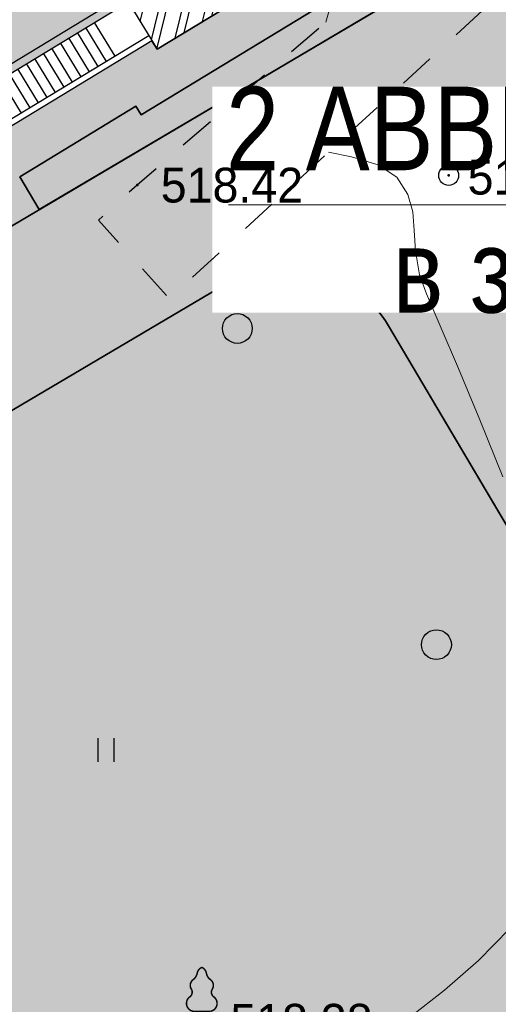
# Model space of a CAD drawing. Header units: millimetres. Extents: x -1128748 to 3035412, y -2195448 to -435774.
# Tile 36 of 159: x 350867 to 362898, y -1532241 to -1507478. Entities that reach past the tile are written whole.
import ezdxf

# ---------------------------------------------------------------- set-up
doc = ezdxf.new("R2010")
doc.units = ezdxf.units.MM
doc.linetypes.add('Д_ТРОТ_ТРУБА', pattern=[3, 1.5, -1.5])
for name, color, linetype in [('(004) Точки рельефа', 7, 'Continuous'), ('(022) Возд. Линии', 7, 'Continuous'), ('(025) Дорога', 7, 'Continuous'), ('(031) Горизонтали', 42, 'Continuous'), ('(036) Растительность', 7, 'Continuous'), ('(038) Деревья', 7, 'Continuous')]:
    doc.layers.add(name, color=color, linetype=linetype)
doc.layers.add('ВВГ 3х2.5', color=5, linetype='Continuous', lineweight=40)
doc.layers.add('Основная надпись', color=7, linetype='Continuous', lineweight=30)
doc.styles.add('D-431', font='txt')
doc.styles.add('GOST Common_6', font='GOST_Common.ttf', dxfattribs={"width": 0.9, "height": 2.5})
doc.styles.get("Standard").update_dxf_attribs({"font": 'arial.ttf'})

# ---------------------------------------------------------------- blocks, each defined once
blk = doc.blocks.new('A$C2cdd6916')
h = blk.add_hatch(color=1)
h.dxf.hatch_style = 1
h.paths.add_polyline_path([(16401.23765453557, -4652.59326917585), (12042.87668835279, -7301.11921551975), (10692.64777453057, -5079.209703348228), (11718.14447245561, -4456.027127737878), (9225.414170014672, -354.0403360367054), (9994.536693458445, 113.3465956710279), (7294.078865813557, 4557.165620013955), (6524.956342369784, 4089.778688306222), (4032.226039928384, 8191.765480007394), (3006.729342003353, 7568.582904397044), (1656.500428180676, 9790.492416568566), (26610.25341102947, 24954.60175641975), (28168.20985005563, 22390.86001160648), (31159.24188567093, 24208.47585713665), (35090.31256105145, 26597.34239697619), (27092.80284071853, 39757.8833536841), (26750.97060807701, 39550.15582848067), (23865.78187938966, 40254.20554253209), (20705.81327177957, 41025.30761030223), (19934.71120400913, 37865.33900269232), (16774.7425963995, 38636.44107046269), (16003.64052862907, 35476.47246285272), (12843.67192101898, 36247.57453062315), (12072.56985324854, 33087.60592301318), (8912.601245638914, 33858.7079907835), (8141.499177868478, 30698.73938317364), (4981.530570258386, 31469.84145094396), (4210.42850248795, 28309.87284333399), (1050.459894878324, 29080.97491110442), (279.3578271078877, 25921.00630349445), (-2880.610780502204, 26692.10837126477), (-3651.71284827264, 23532.13976365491), (-4355.762562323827, 20646.95103496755), (-16319.89070478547, 13376.48765284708), (-19205.07943347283, 14080.53736689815), (-22365.04804108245, 14851.6394346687), (-23136.15010885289, 11691.67082705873), (-26296.11871646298, 12462.77289482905), (-27067.22078423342, 9302.804287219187), (-30227.18939184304, 10073.90635498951), (-30998.29145961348, 6913.937747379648), (-34158.26006722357, 7685.039815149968), (-34929.36213499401, 4525.071207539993), (-38089.33074260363, 5296.17327531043), (-38860.43281037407, 2136.204667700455), (-42020.40141798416, 2907.306735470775), (-42791.5034857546, -252.6618721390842), (-45951.47209336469, 518.4401956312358), (-46722.57416113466, -2641.528411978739), (-47426.62387518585, -5526.717140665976), (-47768.45610782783, -5734.444665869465), (-39770.94638749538, -18894.98562257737), (-32848.84367649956, -14688.50323720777), (-34406.80011552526, -12124.76149239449), (-9453.047132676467, 3039.347847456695), (-8102.818218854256, 817.4383352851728), (-9128.314916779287, 194.2557596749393), (-6635.584614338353, -3907.731032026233), (-7404.707137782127, -4375.117963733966), (-4704.249310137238, -8818.93698807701), (-3935.126786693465, -8351.550056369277), (-1442.396484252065, -12453.53684807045), (-416.8997863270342, -11830.3542724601), (933.3291274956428, -14052.2637846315), (-3425.031838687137, -16700.7897309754), (-1867.075399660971, -19264.53147578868), (-17591.35810118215, -28819.99763514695), (-15929.53789955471, -31554.65549628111), (-15758.62178323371, -31450.79173367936), (-14927.71168242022, -32818.12066424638), (-15440.46003138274, -33129.71195205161), (-13674.77606715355, -36035.28592950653), (-13162.02771819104, -35723.69464170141), (-12331.11761737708, -37091.02357226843), (-12502.03373369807, -37194.88733487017), (-12294.30620849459, -37536.71956751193), (-10840.21353207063, -39929.54519600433), (952.998494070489, -32762.9455764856), (1160.726019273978, -33104.77780912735), (5091.79669465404, -30715.91126928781), (5507.251745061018, -31399.57573457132), (10207.44494388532, -28543.32226302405), (9791.989893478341, -27859.65779774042), (12013.89940564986, -26509.4288839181), (12844.80950646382, -27876.75781448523), (18826.87357769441, -24241.52612342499), (17995.96347688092, -22874.19719285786), (20217.87298905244, -21523.96827903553), (20633.32803945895, -22207.63274431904), (25333.52123828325, -19351.37927277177), (24918.06618787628, -18667.71480748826), (28849.1368632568, -16278.8482676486), (28641.40933805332, -15937.01603500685), (40434.62136419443, -8770.416415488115), (38772.80116256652, -6035.758554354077), (38601.885046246, -6139.622316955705), (37770.97494543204, -4772.293386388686), (38283.72329439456, -4460.70209858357), (36518.03933016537, -1555.128121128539), (36005.29098120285, -1866.719408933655), (35174.3808803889, -499.3904783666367), (35345.29699670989, -395.5267157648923), (35137.5694715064, -53.69448312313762), (33683.47679508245, 2339.131145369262), (17959.19409356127, -7216.335013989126)])
h = blk.add_hatch()
h.set_pattern_fill('ANSI32', color=1, scale=60, angle=31.28656990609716)
h.set_pattern_definition([(76.28656990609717, (-422045.4139063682, -371330.9128626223), (-555.2085801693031, 135.4831447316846), []), (76.28656990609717, (-421815.1832319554, -371191.004323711), (-555.2085801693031, 135.4831447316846), [])])
edge = h.paths.add_edge_path()
edge.add_line((12558.27843827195, 1671.303034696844), (13156.4848453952, 2034.826203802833))
edge.add_line((13156.48484539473, 2034.826203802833), (12076.30171433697, 3812.353813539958))
edge.add_arc((12013.98345677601, 3914.903483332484), 120, 121.28656990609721, 301.28656990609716, ccw=False)
edge.add_line((11951.66519921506, 4017.45315312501), (10456.02701775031, 6478.64522814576))
edge.add_line((10456.02701775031, 6478.64522814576), (9857.820610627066, 6115.122059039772))
edge.add_line((9857.820610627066, 6115.122059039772), (7572.817833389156, 9875.27661809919))
edge.add_line((7572.817833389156, 9875.27661809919), (28168.20985005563, 22390.86001160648))
edge.add_line((28168.20985005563, 22390.86001160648), (26610.25341102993, 24954.60175641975))
edge.add_line((26610.25341102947, 24954.60175641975), (1656.500428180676, 9790.492416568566))
edge.add_line((1656.500428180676, 9790.492416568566), (3006.729342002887, 7568.582904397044))
edge.add_line((3006.729342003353, 7568.582904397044), (4032.22603992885, 8191.765480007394))
edge.add_line((4032.226039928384, 8191.765480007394), (6524.956342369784, 4089.778688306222))
edge.add_line((6524.956342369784, 4089.778688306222), (7294.078865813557, 4557.165620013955))
edge.add_line((7294.078865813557, 4557.165620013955), (9994.536693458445, 113.3465956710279))
edge.add_line((9994.536693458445, 113.3465956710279), (9225.414170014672, -354.0403360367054))
edge.add_line((9225.414170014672, -354.0403360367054), (11718.14447245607, -4456.027127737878))
edge.add_line((11718.14447245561, -4456.027127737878), (10692.64777453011, -5079.209703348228))
edge.add_line((10692.64777453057, -5079.209703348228), (12042.87668835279, -7301.11921551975))
edge.add_line((12042.87668835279, -7301.11921551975), (16401.2376545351, -4652.59326917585))
edge.add_line((16401.23765453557, -4652.59326917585), (12558.27843827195, 1671.303034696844))
edge = h.paths.add_edge_path()
edge.add_line((-3935.126786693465, -8351.550056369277), (-4704.249310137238, -8818.93698807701))
edge.add_line((-4704.249310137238, -8818.93698807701), (-7404.707137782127, -4375.117963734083))
edge.add_line((-7404.707137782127, -4375.117963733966), (-6635.584614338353, -3907.731032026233))
edge.add_line((-6635.584614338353, -3907.731032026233), (-9128.314916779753, 194.2557596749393))
edge.add_line((-9128.314916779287, 194.2557596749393), (-8102.81821885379, 817.4383352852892))
edge.add_line((-8102.818218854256, 817.4383352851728), (-9453.047132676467, 3039.347847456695))
edge.add_line((-9453.047132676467, 3039.347847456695), (-34406.80011552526, -12124.76149239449))
edge.add_line((-34406.80011552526, -12124.76149239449), (-32848.84367649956, -14688.50323720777))
edge.add_line((-32848.84367649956, -14688.50323720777), (-12253.45165983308, -2172.919843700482))
edge.add_line((-12253.45165983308, -2172.919843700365), (-9968.44888259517, -5933.074402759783))
edge.add_line((-9968.44888259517, -5933.074402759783), (-10566.65528971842, -6296.597571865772))
edge.add_line((-10566.65528971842, -6296.597571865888), (-9071.017108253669, -8757.789646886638))
edge.add_arc((-9008.698850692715, -8860.339316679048), 120, -58.71343009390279, 121.28656990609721, ccw=False)
edge.add_line((-8946.380593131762, -8962.888986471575), (-7866.197462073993, -10740.4165962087))
edge.add_line((-7866.197462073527, -10740.41659620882), (-7267.991054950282, -10376.89342710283))
edge.add_line((-7267.991054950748, -10376.89342710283), (-3425.031838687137, -16700.78973097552))
edge.add_line((-3425.031838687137, -16700.7897309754), (933.3291274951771, -14052.2637846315))
edge.add_line((933.3291274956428, -14052.2637846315), (-416.8997863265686, -11830.35427245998))
edge.add_line((-416.8997863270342, -11830.3542724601), (-1442.396484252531, -12453.53684807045))
edge.add_line((-1442.396484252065, -12453.53684807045), (-3935.126786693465, -8351.550056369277))
h.paths.add_polyline_path([(41974.21412434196, 4100.856020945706), (35137.5694715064, -53.69448312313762), (35345.29699670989, -395.5267157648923), (35174.3808803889, -499.3904783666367), (36005.29098120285, -1866.719408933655), (36518.03933016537, -1555.128121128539), (38283.72329439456, -4460.70209858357), (37770.97494543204, -4772.293386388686), (38601.885046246, -6139.622316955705), (38772.80116256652, -6035.758554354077), (38980.52868777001, -6377.590786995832), (45817.17334060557, -2223.040282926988)])
h.paths.add_polyline_path([(-15440.46003138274, -33129.71195205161), (-14927.71168242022, -32818.12066424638), (-15758.62178323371, -31450.79173367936), (-15929.53789955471, -31554.65549628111), (-16137.2654247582, -31212.82326363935), (-22973.91007759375, -35367.37376770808), (-19130.95086132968, -41691.27007158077), (-12294.30620849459, -37536.71956751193), (-12502.03373369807, -37194.88733487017), (-12331.11761737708, -37091.02357226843), (-13162.02771819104, -35723.69464170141), (-13674.77606715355, -36035.28592950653)])
h.paths.add_polyline_path([(22981.42408176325, -31078.1707762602), (16999.36001053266, -34713.40246732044), (12844.80950646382, -27876.75781448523), (18826.87357769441, -24241.52612342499)])
h.paths.add_polyline_path([(31886.28822388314, 23012.0630428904), (28895.25618826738, 21194.44719736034), (28168.20985005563, 22390.86001160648), (31159.24188567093, 24208.47585713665)])
h.paths.add_polyline_path([(-35112.82937390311, -17702.53189698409), (-32121.79733828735, -15884.91605145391), (-32848.84367649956, -14688.50323720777), (-35839.87571211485, -16506.11908273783)])
for p, q in [((-35320.55689910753, -17360.6996643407), (-38952.52437092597, -19567.80461962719)), ((-35242.65907715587, -17488.88675158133), (-38874.62654897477, -19695.99170686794))]:
    blk.add_line(p, q)
for points in [[(-39770.94638749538, -18894.98562257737), (-12253.45165983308, -2172.919843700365)], [(-39770.94638749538, -18894.98562257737), (-32848.84367649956, -14688.50323720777)], [(-36694.45629371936, -17025.43789574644), (-36175.13748071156, -17880.01847734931)], [(-37121.74658452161, -17285.0973022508), (-36602.42777151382, -18139.67788385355)], [(-36908.10143912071, -17155.26759899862), (-36388.78262611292, -18009.84818060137)], [(-37549.03687532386, -17544.75670875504), (-37029.71806231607, -18399.33729035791)], [(-37335.3917299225, -17414.92700550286), (-36816.07291691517, -18269.50758710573)], [(-37976.32716612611, -17804.4161152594), (-37457.00835311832, -18658.99669686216)], [(-37762.68202072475, -17674.58641200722), (-37243.36320771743, -18529.16699360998)], [(-38403.61745692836, -18064.07552176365), (-37884.29864392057, -18918.65610336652)], [(-38189.972311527, -17934.24581851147), (-37670.65349851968, -18788.82640011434)], [(-38830.90774773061, -18323.73492826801), (-38311.58893472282, -19178.31550987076)], [(-38617.26260232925, -18193.90522501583), (-38097.94378932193, -19048.48580661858)], [(-39044.55289313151, -18453.56463152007), (-38525.23408012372, -19308.14521312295)]]:
    blk.add_lwpolyline(points)
at = {"color": 2, "lineweight": 30}
blk.add_lwpolyline([(-39703.89403377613, -18620.20574365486), (-12186.39930611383, -1898.13996477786)], dxfattribs=at)
blk.add_lwpolyline([(-35112.82937390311, -17702.53189698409), (-32121.79733828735, -15884.91605145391), (-32848.84367649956, -14688.50323720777), (-35839.87571211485, -16506.11908273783)], close=True)
blk = doc.blocks.new('d')
at = {"layer": '(038) Деревья'}
blk.add_ellipse((0, 0), major_axis=(0.2651650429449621, 0.2651650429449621), ratio=0.9999999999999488, start_param=5.497787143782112, end_param=11.7809724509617, dxfattribs=at)
blk = doc.blocks.new('I04010')
for p, q in [((-0.4122729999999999, 0.0071460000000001), (-0.4122729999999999, 1.207145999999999)), ((0.3877269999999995, 1.207145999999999), (0.3877269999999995, 0.0071460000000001))]:
    blk.add_line(p, q)
blk = doc.blocks.new('karagach-flat-56-flat-1')
at = {"layer": '(038) Деревья', "const_width": 0.03750000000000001}
for points in [[(0, 1.3125, 0.2460341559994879), (-0.1171049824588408, 1.159285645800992, 0.4890786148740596)], [(0, 1.3125, -0.2460341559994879), (0.1171049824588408, 1.159285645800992, -0.4890786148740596)], [(-0.207997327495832, 1.009319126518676, 0.4308529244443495), (-0.2554195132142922, 0.7527973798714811, 0.5482763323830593)], [(-0.207997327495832, 1.009319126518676, 0.1815668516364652), (-0.1171049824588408, 1.159285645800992, 0.3030035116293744)], [(0.207997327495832, 1.009319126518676, -0.1815668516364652), (0.1171049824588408, 1.159285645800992, -0.3030035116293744)], [(0.207997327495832, 1.009319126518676, -0.4308529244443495), (0.2554195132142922, 0.7527973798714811, -0.5482763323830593)], [(-0.314697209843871, 0.5594194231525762, 0.3836029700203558), (-0.2554195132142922, 0.7527973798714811, 0.3529123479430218)], [(0.314697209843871, 0.5594194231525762, -0.3836029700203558), (0.2554195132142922, 0.7527973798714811, -0.3529123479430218)], [(-0.314697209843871, 0.5594194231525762, 0.6269492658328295), (-0.218374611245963, 0.2061839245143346, 0.7024651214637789)], [(0.314697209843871, 0.5594194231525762, -0.6269492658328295), (0.218374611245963, 0.2061839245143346, -0.7024651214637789)]]:
    blk.add_lwpolyline(points, format="xyb", dxfattribs=at)
for points in [[(0, 0.2061839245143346), (-0.218374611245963, 0.2061839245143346)], [(0, 0), (0, 0.2061839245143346)], [(0, 0.2061839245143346), (0.218374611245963, 0.2061839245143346)], [(0, 0), (0.28125, 0)]]:
    blk.add_lwpolyline(points, dxfattribs=at)
at = {"layer": '(038) Деревья'}
blk.add_lwpolyline([(0, 0), (0, 0.2061839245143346)], dxfattribs=at)
blk = doc.blocks.new('U1061-flat-7')
at = {"layer": '(022) Возд. Линии'}
blk.add_circle((0, 0), 0.25, dxfattribs=at)
at = {"color": 4, "oblique": 15}
blk.add_attdef('Z', (0.7967790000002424, -0.4953689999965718), '', height=1, dxfattribs=at)
blk = doc.blocks.new('A$C05d28b1e')
at = {"layer": '(004) Точки рельефа', "color": 7, "linetype": 'ByBlock', "lineweight": -2}
for p in [(-130999, 15148), (-138829, 14906)]:
    blk.add_point(p, dxfattribs=at)
at = {"layer": '(025) Дорога', "linetype": 'Д_ТРОТ_ТРУБА', "ltscale": 600, "flags": 128}
blk.add_lwpolyline([(27458.57960636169, 120221.9437040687), (8937.008527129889, 104733.4515533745), (7548.837046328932, 103432.7858590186), (-2273, 96670), (-15701.8629812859, 86136.91784507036), (-17766.72999620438, 85380.62311403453), (-18644.00000000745, 85674), (-40042.99999999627, 104576), (-45955.00000000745, 113584), (-51231.00000000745, 109004.9999999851), (-44895.00000000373, 102103), (-42025, 99008), (-25117.39768446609, 82840.66341361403), (-25117.39768446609, 81951.40475049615), (-25407.00000000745, 81084), (-32229, 76172), (-32638.94556894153, 76059.59519268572), (-33387.77804066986, 76494.72050660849), (-37188, 78427), (-42917.99999999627, 74170), (-43534.00000000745, 73566), (-56171.00000000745, 68379), (-72915, 59805), (-96929.00000000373, 47597), (-121277.9999999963, 30068), (-138829.0000000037, 14906), (-139804.1467532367, 14023.57079766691), (-138021.2970127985, 12053.3955911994), (-129914.0000000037, 19515.9999999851), (-105640.0000000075, 36924), (-88825.00000000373, 45949), (-78921.00000000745, 50853), (-56719.00000000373, 62542), (-42094.00000000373, 71045), (-39915.68751339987, 71829.24353212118), (-37271.13151793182, 72175.962139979), (-35502.58111401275, 71928.30599150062), (-34406.00000000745, 71614), (-29497.00000001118, 64248), (-29370.25252237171, 62877.85903450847), (-30299.91072109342, 61153.22491647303), (-32642.77542263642, 58415.5667077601), (-31513, 56567), (-31513, 56567), (-31513, 56567)], dxfattribs=at)
at = {"layer": '(031) Горизонтали', "color": 42, "linetype": 'Continuous', "lineweight": 0, "ltscale": 600}
for points in [[(-134085.4864864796, 19003.83783784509), (-133934.480828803, 19534.48175749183)], [(-131983.0871873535, -6031.276167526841), (-131101.5403843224, -5340.666951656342), (-130247.9372104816, -4598.348008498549), (-129459.5129588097, -3795.22058993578)], [(-129639.8113981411, 7569.095991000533), (-130215.3803996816, 9005.169010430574), (-130755.3059236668, 10290.12065514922), (-131216.3775717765, 11365.18501462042), (-131555.3849456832, 12171.59617820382), (-131729.1176470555, 12650.58823530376), (-131834.6215618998, 13250.32709616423), (-131866.1580723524, 13767.45614625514), (-131902.4308606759, 14230.42360904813), (-132022.1436091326, 14667.67770804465), (-132303.9999999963, 15107.66666665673), (-132769.3481634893, 15414.27785864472), (-133437.9807478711, 15618.43237498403), (-134018.3758818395, 15738.00426320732)]]:
    blk.add_lwpolyline(points, dxfattribs=at)
at = {"layer": '(022) Возд. Линии', "xscale": 1000, "yscale": 1000, "zscale": 1000}
for name, p in [('U1061-flat-7', (-130999.0000000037, 15148)), ('karagach-flat-56-flat-1', (-137205.0000000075, -6080))]:
    blk.add_blockref(name, p, dxfattribs=at)
at = {"layer": '(036) Растительность', "linetype": 'Continuous', "xscale": 500, "yscale": 500, "zscale": 500}
blk.add_blockref('I04010', (-139606.8869707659, 395.3345301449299), dxfattribs=at)
at = {"layer": '(038) Деревья', "linetype": 'Continuous', "xscale": 1000, "yscale": 1000, "zscale": 1000}
for p in [(-136311.8807006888, 11299.4652928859), (-131306.2042009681, 3347.042292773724)]:
    blk.add_blockref('d', p, dxfattribs=at)
at = {"layer": '(004) Точки рельефа', "linetype": 'ByBlock', "char_height": 875, "attachment_point": 4, "style": 'D-431'}
for s, insert in [('518.52', (-130523.200063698, 15099.80994671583)), ('518.42', (-138236.9399144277, 14899.03528311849)), ('518.38', (-136490.3167260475, -6130.549444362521))]:
    blk.add_mtext(s, dxfattribs=dict(at, insert=insert))

msp = doc.modelspace()

# ---------------------------------------------------------------- hatches: boundary and pattern name
at = {"true_color": 0x939598}
h = msp.add_hatch(color=252, dxfattribs=at)
h.dxf.hatch_style = 1
edge = h.paths.add_edge_path(flags=16)
edge.add_line((333609.8648957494, -1523030.190670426), (320952.8767775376, -1530721.697087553))
edge.add_arc((319394.9203417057, -1528157.955340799), 3000.000000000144, 211.286569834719, 301.28656983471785, ccw=False)
edge.add_line((316831.1785949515, -1529715.911776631), (302893.1650096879, -1506779.797214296))
edge.add_arc((305456.906756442, -1505221.840778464), 2999.999999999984, 121.28656983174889, 211.2865698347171, ccw=False)
edge.add_line((303898.950320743, -1502658.099031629), (317436.2992639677, -1494431.607445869))
edge.add_arc((318994.2556996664, -1496995.349192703), 2999.999999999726, 29.088455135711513, 121.2865698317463, ccw=False)
edge.add_line((321615.8662993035, -1495536.871265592), (329290.2226393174, -1509331.508505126))
edge.add_line((329290.2226393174, -1509331.508505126), (330263.2572367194, -1511080.53587602))
edge.add_line((330263.2572367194, -1511080.53587602), (332209.3264314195, -1514578.59061762))
edge.add_line((332209.3264314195, -1514578.59061762), (333182.3610288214, -1516327.617988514))
edge.add_line((333182.3610288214, -1516327.617988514), (334673.5190595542, -1519007.970996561))
edge.add_arc((332051.9084599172, -1520466.448923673), 3000.000000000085, -58.71343016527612, 29.088455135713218, ccw=False)
edge = h.paths.add_edge_path(flags=16)
edge.add_line((392954.6193714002, -1533841.388395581), (401060.6626354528, -1548912.468944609))
edge.add_arc((398418.5797506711, -1550333.524196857), 2999.999999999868, -61.726229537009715, 28.273770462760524, ccw=False)
edge.add_line((399839.63500293, -1552975.607081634), (372116.3634412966, -1567886.683826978))
edge.add_arc((370695.3081890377, -1565244.600942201), 2999.999999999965, 209.0884551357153, 298.27377046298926, ccw=False)
edge.add_line((368073.6975894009, -1566703.078869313), (360564.510484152, -1553205.332935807))
edge.add_arc((363186.1210837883, -1551746.855008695), 2999.999999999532, 121.28656990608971, 209.0884551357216, ccw=False)
edge.add_line((361628.1646447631, -1549183.113263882), (388754.5800475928, -1532698.701903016))
edge.add_arc((390312.5364866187, -1535262.443647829), 2999.999999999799, 28.273770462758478, 121.2865699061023, ccw=False)
edge = h.paths.add_edge_path(flags=16)
edge.add_line((429361.5778396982, -1533771.173944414), (423970.5674180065, -1524291.837308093))
edge.add_line((423970.5674180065, -1524291.837308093), (420028.520120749, -1517360.299350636))
edge.add_arc((422636.2959769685, -1515877.226498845), 3000.000000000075, 120.09939656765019, 209.6273998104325, ccw=False)
edge.add_line((421131.7911005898, -1513281.756391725), (444558.5598196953, -1499702.063187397))
edge.add_arc((446063.064696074, -1502297.533294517), 2999.999999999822, 29.878037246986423, 120.0993965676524, ccw=False)
edge.add_line((448664.3279962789, -1500803.067087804), (451530.949312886, -1505792.699367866))
edge.add_line((451530.949312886, -1505792.699367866), (454101.7901477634, -1510267.497047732))
edge.add_line((454101.7901477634, -1510267.497047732), (456027.8805247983, -1513620.04405626))
edge.add_arc((453426.6172245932, -1515114.510262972), 2999.999999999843, -59.03634284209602, 29.878037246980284, ccw=False)
edge.add_line((454970.1000291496, -1517686.99171714), (443416.2954938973, -1524619.247185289))
edge.add_arc((444959.7782984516, -1527191.728639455), 2999.99999999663, 120.9636571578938, 150.6005223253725)
edge.add_line((442346.1234395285, -1525719.041205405), (439220.3002496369, -1531266.601929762))
edge.add_arc((436606.6453907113, -1529793.914495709), 3000.000000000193, 298.2737704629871, 330.60052232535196, ccw=False)
edge.add_line((438027.7006429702, -1532435.997380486), (433390.4089481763, -1534930.183977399))
edge.add_arc((431969.3536959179, -1532288.101092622), 3000.000000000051, 209.6273998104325, 298.2737704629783, ccw=False)
edge = h.paths.add_edge_path(flags=16)
edge.add_line((414849.7759762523, -1441945.561439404), (419859.8166469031, -1450666.022881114))
edge.add_line((419859.8166469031, -1450666.022881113), (423344.093343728, -1456730.744224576))
edge.add_line((423344.093343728, -1456730.744224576), (427801.4519379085, -1464489.208937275))
edge.add_arc((425200.1886375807, -1465983.675143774), 2999.999999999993, -59.41036551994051, 29.87803724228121, ccw=False)
edge.add_line((426726.8457029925, -1468566.177458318), (418113.2291844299, -1473658.152959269))
edge.add_line((418113.2291844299, -1473658.152959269), (414040.4930068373, -1476065.768017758))
edge.add_line((414040.4930068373, -1476065.768017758), (403679.8279011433, -1482190.51861213))
edge.add_line((403679.8279011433, -1482190.51861213), (405757.2568378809, -1485609.093839))
edge.add_line((405757.2568378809, -1485609.093839), (414900.0674713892, -1480204.283019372))
edge.add_arc((416426.7257365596, -1482786.784624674), 3000.000000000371, 30.60362588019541, 120.58966109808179, ccw=False)
edge.add_line((419008.8551705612, -1481259.496968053), (421476.2811174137, -1485432.246487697))
edge.add_line((421476.2811174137, -1485432.246487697), (424894.3505620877, -1483355.124908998))
edge.add_line((424894.3505620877, -1483355.124908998), (422452.5644704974, -1479224.58480538))
edge.add_arc((425035.0667850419, -1477697.927739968), 2999.999999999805, 120.58963448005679, 210.5896344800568, ccw=False)
edge.add_line((423508.4097196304, -1475115.425425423), (428655.4698191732, -1472072.719278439))
edge.add_arc((430182.1268845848, -1474655.221592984), 2999.999999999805, 29.878037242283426, 120.58963448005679, ccw=False)
edge.add_line((432783.3901849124, -1473160.755386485), (439000.021157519, -1483981.404211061))
edge.add_line((439000.021157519, -1483981.404211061), (433315.4877170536, -1487247.257047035))
edge.add_line((433315.4877170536, -1487247.257047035), (435393.3908279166, -1490666.6125653))
edge.add_line((435393.3908279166, -1490666.6125653), (440992.6427661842, -1487449.755278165))
edge.add_line((440992.6427661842, -1487449.755278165), (443682.7367977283, -1492132.124707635))
edge.add_arc((441081.4734974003, -1493626.590914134), 3000.000000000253, -59.90060343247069, 29.878037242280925, ccw=False)
edge.add_line((442585.9783737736, -1496222.061021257), (414062.9094548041, -1512755.904412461))
edge.add_line((414062.9094548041, -1512755.904412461), (417717.2968084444, -1518769.4906563))
edge.add_line((417717.2968084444, -1518769.4906563), (416592.2112407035, -1519409.340073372))
edge.add_line((416592.2112407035, -1519409.340073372), (425767.7282147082, -1535543.201335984))
edge.add_arc((423159.9523584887, -1537026.274187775), 3000.000000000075, -61.72622953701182, 29.627399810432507, ccw=False)
edge.add_line((424581.0076107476, -1539668.357072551), (408646.5779521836, -1548238.75624077))
edge.add_arc((407225.5226999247, -1545596.673355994), 2999.999999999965, 208.2737704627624, 298.27377046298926, ccw=False)
edge.add_line((404583.4398151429, -1547017.728608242), (396060.6213313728, -1531171.762865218))
edge.add_arc((398702.7042161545, -1529750.70761297), 2999.999999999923, 120.0993965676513, 208.2737704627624, ccw=False)
edge.add_line((397198.1993397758, -1527155.23750585), (399699.1241284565, -1525705.537303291))
edge.add_line((399699.1241284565, -1525705.537303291), (397773.7574345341, -1522537.192641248))
edge.add_line((397773.7574345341, -1522537.192641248), (373311.9537659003, -1537402.350028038))
edge.add_line((373311.9537659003, -1537402.350028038), (359878.9045358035, -1545565.459899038))
edge.add_arc((358320.9480967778, -1543001.718154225), 2999.999999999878, 209.0884782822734, 301.28656990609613, ccw=False)
edge.add_line((355699.3380863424, -1544460.197140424), (344506.0669587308, -1524340.318952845))
edge.add_arc((347127.6775583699, -1522881.841025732), 3000.000000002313, 120.58963448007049, 209.0884551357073, ccw=False)
edge.add_line((345601.0204929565, -1520299.338711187), (356224.2293081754, -1514019.384302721))
edge.add_arc((357559.2306294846, -1516705.975353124), 3000.000000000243, 30.58965835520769, 116.42336694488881, ccw=False)
edge.add_line((360141.7323078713, -1515179.317211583), (363371.9582355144, -1520643.586904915))
edge.add_line((363371.9582355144, -1520643.586904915), (366868.2523578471, -1518616.905286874))
edge.add_line((366868.2523578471, -1518616.905286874), (363604.9348441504, -1513176.891675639))
edge.add_arc((366167.5716779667, -1511617.118468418), 2999.999999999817, 120.589634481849, 211.3271806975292, ccw=False)
edge.add_line((364640.9146124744, -1509034.616153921), (376958.058855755, -1501762.494079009))
edge.add_line((376958.058855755, -1501762.494079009), (374880.6299190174, -1498343.918852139))
edge.add_line((374880.6299190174, -1498343.918852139), (362470.0520059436, -1505680.483992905))
edge.add_line((362470.0520059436, -1505680.483992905), (350323.1654065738, -1512861.166908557))
edge.add_line((350323.1654065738, -1512861.166908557), (343791.0723934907, -1516722.641066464))
edge.add_arc((342264.4153280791, -1514140.13875192), 2999.999999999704, 209.0884551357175, 300.5896344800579, ccw=False)
edge.add_line((339642.8047284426, -1515598.616679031), (326930.7416113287, -1492748.713508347))
edge.add_arc((329552.3522109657, -1491290.235581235), 3000.000000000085, 120.0548210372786, 209.0884551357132, ccw=False)
edge.add_line((328049.8670388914, -1488693.595770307), (344952.048436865, -1478913.542018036))
edge.add_line((344952.048436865, -1478913.542018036), (365557.0903320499, -1466990.914248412))
edge.add_arc((367059.5755041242, -1469587.55405934), 3000.000000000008, 31.28656990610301, 120.05482103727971, ccw=False)
edge.add_line((369623.3172489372, -1468029.597620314), (372895.1220721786, -1473413.61375588))
edge.add_line((372895.1220721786, -1473413.61375588), (381868.2181790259, -1467960.76621929))
edge.add_line((381868.2181790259, -1467960.76621929), (378780.6535795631, -1462879.932086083))
edge.add_arc((381344.3953243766, -1461321.975647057), 3000.000000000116, 120.0548210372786, 211.2865699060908, ccw=False)
edge.add_line((379841.9101523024, -1458725.335836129), (407031.3371530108, -1442992.806921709))
edge.add_line((407031.3371530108, -1442992.806921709), (410746.0275038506, -1440843.387834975))
edge.add_arc((412248.5126759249, -1443440.027645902), 2999.999999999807, 29.878037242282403, 120.0548210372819, ccw=False)
edge = h.paths.add_edge_path(flags=16)
edge.add_line((411903.7061971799, -1631004.138940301), (400287.3470607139, -1640543.790695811))
edge.add_arc((398383.4097550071, -1638225.381168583), 3000.000000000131, 216.0466201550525, 309.39371673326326, ccw=False)
edge.add_line((395957.7943740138, -1639990.711172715), (392421.1013416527, -1635131.190858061))
edge.add_arc((394846.716722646, -1633365.860853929), 2999.999999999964, 129.393716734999, 216.0466201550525, ccw=False)
edge.add_line((392942.7794168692, -1631047.45132676), (404287.9569742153, -1621730.500831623))
edge.add_arc((406191.8942799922, -1624048.910358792), 2999.999999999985, 39.39371673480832, 129.3937167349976, ccw=False)
edge.add_line((408510.3038071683, -1622144.973053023), (412318.1784186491, -1626781.792107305))
edge.add_arc((409999.7688914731, -1628685.729413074), 3000.000000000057, -50.60628326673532, 39.39371673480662, ccw=False)
edge = h.paths.add_edge_path()
edge.add_arc((453426.6172245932, -1515114.510262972), 7000.000000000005, 300.9636571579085, 389.8780372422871)
edge.add_line((459496.2315920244, -1511627.422447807), (450624.7294515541, -1496185.713002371))
edge.add_line((450624.7294515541, -1496185.713002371), (421694.146176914, -1445829.228400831))
edge.add_arc((424295.4094771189, -1444334.762194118), 2999.999999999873, 119.87803724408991, 209.8780372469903, ccw=False)
edge.add_line((422800.9432705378, -1441733.498893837), (426984.3854020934, -1439330.046351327))
edge.add_line((426984.3854020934, -1439330.046351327), (424948.6856475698, -1435886.444348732))
edge.add_line((424948.6856475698, -1435886.444348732), (420345.6344984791, -1438530.968795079))
edge.add_arc((418851.1682919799, -1435929.705494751), 3000.000000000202, 228.6798708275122, 299.8780372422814, ccw=False)
edge.add_arc((412248.512676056, -1443440.027646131), 7000.000000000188, 48.67987082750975, 120.0548210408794)
edge.add_line((408742.7139408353, -1437381.201420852), (321651.4063298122, -1487774.558932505))
edge.add_line((321651.4063298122, -1487774.558932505), (301269.4829280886, -1500160.419863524))
edge.add_line((301269.4829280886, -1500160.419863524), (296526.5606940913, -1503042.639271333))
edge.add_line((296526.5606940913, -1503042.639271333), (313131.1451666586, -1530366.809203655))
edge.add_line((313131.1451666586, -1530366.809203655), (313580.4871510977, -1531106.237327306))
edge.add_arc((319562.5512268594, -1527471.005643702), 6999.999999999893, 211.2865698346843, 301.286569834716)
edge.add_line((323197.7829104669, -1533453.069719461), (335115.8663615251, -1526210.587188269))
edge.add_arc((336673.8227973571, -1528774.328935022), 3000.000000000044, 29.08845513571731, 121.28656983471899, ccw=False)
edge.add_line((339295.4333969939, -1527315.851007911), (341013.7878457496, -1530404.589036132))
edge.add_arc((338392.1772461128, -1531863.066963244), 2999.999999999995, -60.91154486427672, 29.088455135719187, ccw=False)
edge.add_line((339850.6551732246, -1534484.677562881), (337229.0445735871, -1535943.155489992))
edge.add_line((337229.0445735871, -1535943.155489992), (354730.7796989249, -1567402.482685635))
edge.add_line((354730.7796989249, -1567402.482685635), (356669.9463110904, -1566323.668119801))
edge.add_arc((358128.4242382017, -1568945.278719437), 2999.999999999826, 15.949142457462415, 119.08845513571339, ccw=False)
edge.add_line((361012.9421831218, -1568120.926716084), (366648.6377985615, -1587865.434141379))
edge.add_line((366648.6377985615, -1587865.434141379), (387083.9977751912, -1637994.247333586))
edge.add_line((387083.9977751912, -1637994.247333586), (412339.4190284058, -1672695.939424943))
edge.add_arc((409913.8036474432, -1674461.269429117), 2999.999999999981, -46.41797687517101, 36.04662015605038, ccw=False)
edge.add_line((411981.9805377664, -1676634.434022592), (420750.3931939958, -1668289.631942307))
edge.add_arc((418682.1855909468, -1666116.49657821), 2999.999999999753, 216.0466201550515, 313.5828328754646, ccw=False)
edge.add_line((416256.5702099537, -1667881.826582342), (401852.2827622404, -1648089.911697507))
edge.add_arc((404277.8981432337, -1646324.581693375), 2999.999999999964, 129.3937167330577, 216.0466201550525, ccw=False)
edge.add_line((402373.9608375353, -1644006.172166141), (443810.4067032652, -1609984.873482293))
edge.add_line((443810.4067032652, -1609984.873482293), (445076.1262803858, -1611526.641967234))
edge.add_line((445076.1262803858, -1611526.641967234), (448173.3423050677, -1608990.741601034))
edge.add_line((448173.3423050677, -1608990.741601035), (430399.2322361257, -1587347.347148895))
edge.add_line((430399.2322361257, -1587347.347148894), (400259.9088154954, -1612098.531768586))
edge.add_line((400259.9088154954, -1612098.531768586), (402163.8461212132, -1614416.9412957))
edge.add_arc((399845.4365940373, -1616320.878601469), 2999.999999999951, -50.60628326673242, 39.39371673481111, ccw=False)
edge.add_line((401749.3738997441, -1618639.288128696), (392850.7894881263, -1625947.033645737))
edge.add_arc((390946.8521824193, -1623628.624118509), 3000.000000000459, 202.1786080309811, 309.3937167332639, ccw=False)
edge.add_line((388168.817409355, -1624761.109350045), (372219.290120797, -1585636.235852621))
edge.add_arc((374997.3248938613, -1584503.750621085), 3000.000000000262, 165.4416731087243, 202.178608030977, ccw=False)
edge.add_line((372093.6481353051, -1583749.654286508), (375178.2554101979, -1571872.25607795))
edge.add_arc((378081.9321687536, -1572626.352412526), 2999.999999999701, 118.2737704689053, 165.4416731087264, ccw=False)
edge.add_line((376660.876916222, -1569984.269527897), (439411.9309928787, -1536233.35447663))
edge.add_arc((435148.7652352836, -1528307.105822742), 8999.999999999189, 298.2737704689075, 330.6005223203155)
edge.add_line((442989.729811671, -1532725.168125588), (445311.5196546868, -1528604.567132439))
edge.add_arc((447925.1745134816, -1530077.25456672), 2999.999999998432, 120.96365715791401, 150.6005223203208, ccw=False)
edge.add_line((446381.6917089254, -1527504.773112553), (457028.0771018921, -1521116.966989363))
at = {"true_color": 0xb1ab95}
h = msp.add_hatch(color=253, dxfattribs=at)
h.dxf.hatch_style = 1
h.paths.add_polyline_path([(411986.9869318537, -1518582.685278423), (410948.5759907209, -1519184.616435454), (412414.6729238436, -1521597.196027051), (406432.6088526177, -1525232.427718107), (404891.1788341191, -1522695.881518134), (403856.228182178, -1523295.80686437), (406030.2947303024, -1526881.106991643), (414063.3521973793, -1521999.510149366)])
h.paths.add_polyline_path([(402278.0583485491, -1518395.783065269), (401447.1482477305, -1517028.454134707), (399225.2387355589, -1518378.683048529), (399640.6937859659, -1519062.347513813), (394940.5005871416, -1521918.60098536), (394525.0455367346, -1521234.936520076), (390593.9748613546, -1523623.803059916), (390386.2473361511, -1523281.970827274), (378593.03531001, -1530448.570446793), (377138.9426335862, -1528055.744818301), (373721.3542187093, -1530132.574080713), (374323.2853757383, -1531170.985021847), (376736.628511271, -1529704.424091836), (378190.7211876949, -1532097.249720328), (389983.933213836, -1524930.65010081), (390191.6607390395, -1525272.482333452), (394122.7314144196, -1522883.615793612), (394538.1864648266, -1523567.280258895), (401289.3730595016, -1519464.661636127), (400873.9180090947, -1518780.997170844), (401044.8341254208, -1518677.133408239), (401590.9141610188, -1519575.751718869), (401875.7442262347, -1520044.462338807), (402901.2409241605, -1519421.279763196)])
h.paths.add_polyline_path([(370302.2979807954, -1532210.295322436), (366459.3387644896, -1525886.399018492), (365857.4076074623, -1524847.98807736), (364810.6594909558, -1525484.084896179), (369899.9838584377, -1533858.974595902), (370904.2291377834, -1533248.7062635)])
h.paths.add_polyline_path([(430491.0527818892, -1500314.938364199), (429867.870206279, -1499289.441666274), (418074.6581801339, -1506456.041285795), (418282.3857053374, -1506797.873518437), (414351.3150299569, -1509186.740058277), (414766.7700803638, -1509870.40452356), (410066.5768815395, -1512726.657995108), (409651.121831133, -1512042.993529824), (407429.2123189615, -1513393.222443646), (408260.122419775, -1514760.551374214), (408870.8547491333, -1515765.560197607), (409909.2656902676, -1515163.629040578), (409077.891592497, -1513795.536565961), (409248.8077088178, -1513691.67280336), (409664.2627592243, -1514375.337268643), (416415.4493538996, -1510272.718645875), (415999.9943034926, -1509589.054180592), (419931.0649788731, -1507200.187640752), (419723.3374536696, -1506858.35540811)])
h.paths.add_polyline_path([(436899.1014562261, -1493144.379656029), (435393.3908279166, -1490666.612565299), (434352.5710138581, -1491264.57972955), (435250.4221826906, -1492742.065533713), (431832.0998562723, -1494819.340785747), (432455.2824318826, -1495844.837483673)])
h.paths.add_polyline_path([(431809.7770887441, -1484769.489956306), (427365.7051826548, -1487470.101457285), (427988.8877582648, -1488495.59815521), (431407.4629664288, -1486418.169229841), (432274.6679029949, -1487845.224211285), (433315.4877170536, -1487247.257047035)])
h.paths.add_polyline_path([(380184.0331843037, -1470388.423712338), (382491.4007546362, -1468986.262917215), (383581.9702619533, -1470780.882138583), (385077.4862797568, -1469872.074215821), (385781.5359938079, -1466986.885487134), (386552.6380615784, -1463826.916879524), (389712.6066691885, -1464598.018947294), (390483.7087369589, -1461438.050339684), (393643.6773445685, -1462209.152407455), (394414.779412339, -1459049.183799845), (397574.7480199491, -1459820.285867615), (398345.8500877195, -1456660.317260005), (401505.8186953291, -1457431.419327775), (402276.9207630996, -1454271.450720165), (405436.8893707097, -1455042.552787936), (406207.9914384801, -1451882.584180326), (409367.9600460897, -1452653.686248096), (410139.0621138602, -1449493.717640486), (413299.0307214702, -1450264.819708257), (416184.2194501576, -1450968.869422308), (416526.0516827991, -1450761.141897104), (418006.1102998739, -1453196.696554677), (419629.8134049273, -1452209.990809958), (420824.2466748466, -1454175.526147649), (419200.5435697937, -1455162.231892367), (424523.561403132, -1463921.682853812), (420592.4907277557, -1466310.549393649), (421319.5370659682, -1467506.962207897), (418328.5050303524, -1469324.578053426), (417601.4586921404, -1468128.16523918), (415294.0911218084, -1469530.326034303), (415787.4439941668, -1470342.177586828), (414249.198947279, -1471276.951450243), (413755.8460749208, -1470465.099897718), (397006.0666754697, -1480643.748632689), (399291.0694527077, -1484403.903191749), (399889.2758598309, -1484040.380022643), (402453.0176046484, -1482482.423583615), (403024.268298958, -1483422.46222338), (401229.6490775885, -1484513.031730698), (402216.3548223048, -1486136.734835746), (404010.9740436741, -1485046.165328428), (405153.4754322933, -1486926.242607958), (401991.5272803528, -1488847.722216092), (406535.5668941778, -1496325.302305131), (410338.4504823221, -1494014.33358724), (411195.3265237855, -1495424.391546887), (423116.472755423, -1488180.047778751), (422497.232314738, -1487161.038178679), (421960.0054837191, -1487478.622071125), (411597.6406461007, -1493775.712273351), (410740.7646046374, -1492365.654313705), (406937.8810164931, -1494676.623031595), (403640.2065538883, -1489250.036338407), (406802.1547058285, -1487328.556730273), (405757.2568378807, -1485609.093839), (403679.8279011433, -1482190.518612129), (402855.3317269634, -1480833.744310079), (399693.3835750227, -1482755.223918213), (398654.7459490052, -1481046.062755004), (413353.5319526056, -1472113.779171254), (413846.8848249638, -1472925.630723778), (414615.9314782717, -1472458.289897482), (416047.2273327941, -1474879.478611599), (418113.2291844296, -1473658.152959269), (416667.0766143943, -1471211.83253544), (417436.1232677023, -1470744.491709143), (416942.7703953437, -1469932.640156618), (417199.1445698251, -1469776.844512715), (417926.1909080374, -1470973.257326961), (422968.2163395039, -1467909.276330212), (422241.1700012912, -1466712.863515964), (426172.2406766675, -1464323.996976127), (420849.2228433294, -1455564.546014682), (422201.854706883, -1454742.567152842), (419859.8166469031, -1450666.022881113), (418408.4244221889, -1451548.017281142), (416928.3658051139, -1449112.462623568), (415985.8115149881, -1449685.242049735), (409257.7488635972, -1448043.446302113), (408486.646795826, -1451203.414909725), (405326.6781882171, -1450432.312841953), (404555.576120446, -1453592.281449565), (401395.6075128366, -1452821.179381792), (400624.5054450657, -1455981.147989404), (397464.5368374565, -1455210.045921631), (396693.4347696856, -1458370.014529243), (393533.466162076, -1457598.91246147), (392762.3640943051, -1460758.881069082), (389602.3954866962, -1459987.77900131), (388831.293418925, -1463147.747608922), (385671.3248113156, -1462376.645541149), (384011.7790567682, -1469177.447544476), (382893.7148769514, -1467337.58364368), (371869.6253742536, -1474036.79633149), (372960.1948815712, -1475831.415552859), (372914.9502021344, -1475858.910225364), (366186.8875507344, -1474217.114477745), (365415.7854829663, -1477377.083085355), (362255.8168753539, -1476605.981017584), (361484.7148075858, -1479765.949625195), (358324.7461999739, -1478994.847557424), (357553.6441322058, -1482154.816165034), (354393.6755245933, -1481383.714097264), (353622.5734568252, -1484543.682704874), (350462.6048492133, -1483772.580637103), (349691.5027814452, -1486932.549244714), (346531.5341738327, -1486161.447176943), (345760.4321060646, -1489321.415784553), (342600.4634984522, -1488550.313716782), (340958.6677508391, -1495278.376368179), (340016.113460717, -1495851.155794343), (341496.172077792, -1498286.710451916), (339872.4689727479, -1499273.416196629), (340540.7962540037, -1500373.202113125), (333386.6786676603, -1504353.244987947), (334358.9972857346, -1506100.985387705), (341580.1986942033, -1502083.621839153), (342313.267393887, -1503289.94493017), (343936.9704989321, -1502303.239185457), (349259.9883322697, -1511062.6901469), (350323.1654065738, -1512861.166908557), (351356.1663323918, -1512250.504082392), (350870.8227387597, -1511429.493927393), (353788.2756426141, -1509656.591275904), (353918.1053458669, -1509870.236421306), (358960.1307773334, -1506806.255424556), (358233.0844391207, -1505609.842610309), (358489.4586136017, -1505454.046966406), (358982.8114859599, -1506265.898518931), (359751.8581392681, -1505798.557692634), (360404.0501543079, -1506901.809645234), (362470.0520059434, -1505680.483992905), (361803.0032753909, -1504552.100330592), (362572.0499286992, -1504084.759504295), (362078.6970563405, -1503272.90795177), (376777.4830599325, -1494340.624368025), (377816.1206859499, -1496049.785531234), (374654.1725340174, -1497971.265139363), (374880.6299190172, -1498343.918852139), (376958.058855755, -1501762.494079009), (378600.9955128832, -1504466.077559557), (381762.943664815, -1502544.597951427), (385060.6181274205, -1507971.184644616), (381257.7345392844, -1510282.153362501), (382114.6105807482, -1511692.211322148), (370193.2114673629, -1518936.708763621), (371647.3041437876, -1521329.534392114), (369275.9828343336, -1522770.559140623), (369899.1654099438, -1523796.055838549), (373295.9834173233, -1521731.848514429), (371841.8907408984, -1519339.022885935), (383763.2898542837, -1512094.525444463), (382906.4138128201, -1510684.467484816), (386709.2974009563, -1508373.498766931), (382165.2577871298, -1500895.918677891), (381567.0513800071, -1501259.441846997), (379003.309635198, -1502817.398286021), (377860.8082465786, -1500937.321006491), (379655.4274679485, -1499846.751499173), (378668.7217232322, -1498223.048394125), (376874.1025018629, -1499313.617901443), (376302.8518075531, -1498373.579261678), (379464.7999594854, -1496452.099653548), (377179.7971822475, -1492691.945094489), (360430.0177828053, -1502870.593829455), (360923.3706551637, -1503682.44538198), (359385.1256082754, -1504617.219245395), (358891.772735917, -1503805.367692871), (356584.4051655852, -1505207.528487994), (357311.4515037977, -1506403.941302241), (354320.4194681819, -1508221.557147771), (354190.5897649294, -1508007.912002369), (350558.6222931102, -1510215.016957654), (349961.405658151, -1509232.24928881), (349662.3024545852, -1509414.010873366), (344339.2846212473, -1500654.559911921), (342715.5815162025, -1501641.265656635), (341521.1482462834, -1499675.730318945), (343144.8513513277, -1498689.024574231), (341664.7927342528, -1496253.469916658), (342006.6249668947, -1496045.742391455), (342710.6746809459, -1493160.553662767), (343481.7767487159, -1490000.585055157), (346641.745356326, -1490771.687122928), (347412.8474240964, -1487611.718515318), (350572.8160317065, -1488382.820583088), (351343.918099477, -1485222.851975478), (354503.8867070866, -1485993.954043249), (355274.988774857, -1482833.985435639), (358434.9573824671, -1483605.087503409), (359206.0594502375, -1480445.118895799), (362366.0280578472, -1481216.220963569), (363137.1301256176, -1478056.252355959), (366297.0987332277, -1478827.35442373), (367068.2008009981, -1475667.38581612), (370228.1694086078, -1476438.487883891), (373113.3581372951, -1477142.537597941), (374608.8741551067, -1476233.729675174), (373518.3046477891, -1474439.110453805), (375825.6722181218, -1473036.949658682), (376916.2417254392, -1474831.56888005), (381274.6026916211, -1472183.042933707)])
at = {"true_color": 0x7abf6e, "transparency": 33554687}
h = msp.add_hatch(color=83, dxfattribs=at)
h.dxf.hatch_style = 1
h.paths.add_polyline_path([(360404.0501543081, -1506901.809645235), (359751.8581392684, -1505798.557692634), (358982.8114859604, -1506265.898518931), (358489.4586136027, -1505454.046966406), (358233.0844391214, -1505609.842610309), (358960.1307773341, -1506806.255424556), (353918.1053458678, -1509870.236421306), (353788.275642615, -1509656.591275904), (350870.8227387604, -1511429.493927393), (351356.1663323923, -1512250.504082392)], flags=17)
h = msp.add_hatch(color=83, dxfattribs=at)
h.dxf.hatch_style = 1
edge = h.paths.add_edge_path()
edge.add_line((356224.2293081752, -1514019.384302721), (345601.0204929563, -1520299.338711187))
edge.add_arc((347127.6775583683, -1522881.841025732), 3000.000000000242, 120.5896344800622, 209.088455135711)
edge.add_line((344506.0669587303, -1524340.318952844), (355699.3374971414, -1544460.196081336))
edge.add_arc((358320.9480967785, -1543001.718154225), 2999.999999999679, 209.0884551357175, 301.2865699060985)
edge.add_line((359878.9045358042, -1545565.459899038), (373311.953765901, -1537402.350028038))
edge.add_line((373311.953765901, -1537402.350028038), (370904.2291377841, -1533248.7062635))
edge.add_line((370904.2291377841, -1533248.7062635), (369899.9838584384, -1533858.974595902))
edge.add_line((369899.9838584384, -1533858.974595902), (364810.6594909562, -1525484.084896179))
edge.add_line((364810.6594909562, -1525484.084896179), (365857.4076074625, -1524847.988077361))
edge.add_line((365857.4076074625, -1524847.98807736), (360141.7329440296, -1515179.318287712))
edge.add_arc((357559.2306294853, -1516705.975353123), 3000.000000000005, 30.58963448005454, 116.4233669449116)

# ---------------------------------------------------------------- linework, layer by layer
for points in [[(345601.0204929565, -1520299.338711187), (356224.2293081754, -1514019.384302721, -0.3930725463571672), (360141.7323078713, -1515179.317211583), (363371.9582355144, -1520643.586904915), (366868.2523578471, -1518616.905286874), (363604.9348441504, -1513176.89167564, -0.4179889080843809), (364640.9146124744, -1509034.616153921), (376958.058855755, -1501762.494079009), (374880.6299190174, -1498343.918852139), (362470.0520059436, -1505680.483992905), (350323.1654065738, -1512861.166908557)], [(345601.0204929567, -1520299.338711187), (356224.2293081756, -1514019.384302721, -0.3930725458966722), (360141.7323054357, -1515179.317207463), (363371.9582355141, -1520643.586904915), (366868.2523578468, -1518616.905286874), (363604.93484415, -1513176.891675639, -0.4179889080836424), (364640.9146124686, -1509034.616153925), (376958.058855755, -1501762.494079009), (374880.6299190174, -1498343.918852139), (362470.0520059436, -1505680.483992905), (350323.1654065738, -1512861.166908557)], [(360141.7329440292, -1515179.318287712, 0.3930726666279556), (356224.2293081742, -1514019.384302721)]]:
    msp.add_lwpolyline(points, format="xyb")
for points in [[(350323.1654065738, -1512861.166908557), (374880.6299190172, -1498343.918852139)], [(350323.1654065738, -1512861.166908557), (362470.0520059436, -1505680.483992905)], [(357311.4515037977, -1506403.941302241), (354320.4194681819, -1508221.557147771), (354190.5897649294, -1508007.912002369), (350558.6222931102, -1510215.016957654)], [(350323.1654065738, -1512861.166908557), (351356.1663323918, -1512250.504082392), (350870.8227387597, -1511429.493927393), (353788.2756426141, -1509656.591275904), (353918.1053458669, -1509870.236421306), (358960.1307773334, -1506806.255424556)], [(356224.2293081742, -1514019.384302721), (345601.0204929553, -1520299.338711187)], [(363371.9582355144, -1520643.586904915), (360141.7329440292, -1515179.318287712)]]:
    msp.add_lwpolyline(points)
for points in [[(360404.0501543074, -1506901.809645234), (359751.8581392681, -1505798.557692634), (358982.8114859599, -1506265.898518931), (358489.4586136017, -1505454.046966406), (358233.0844391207, -1505609.842610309), (358960.1307773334, -1506806.255424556), (353918.1053458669, -1509870.236421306), (353788.2756426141, -1509656.591275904), (350870.8227387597, -1511429.493927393), (351356.1663323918, -1512250.504082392)], [(360404.0501543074, -1506901.809645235), (359751.8581392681, -1505798.557692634), (358982.8114859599, -1506265.898518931), (358489.4586136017, -1505454.046966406), (358233.0844391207, -1505609.842610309), (358960.1307773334, -1506806.255424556), (353918.1053458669, -1509870.236421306), (353788.2756426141, -1509656.591275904), (350870.8227387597, -1511429.493927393), (351356.1663323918, -1512250.504082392)], [(360404.0501543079, -1506901.809645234), (351356.1663323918, -1512250.504082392), (350870.8227387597, -1511429.493927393), (353788.2756426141, -1509656.591275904), (353918.1053458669, -1509870.236421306), (358960.1307773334, -1506806.255424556), (358233.0844391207, -1505609.842610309), (358489.4586136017, -1505454.046966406), (358982.8114859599, -1506265.898518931), (359751.8581392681, -1505798.557692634)]]:
    msp.add_lwpolyline(points, close=True)
msp.add_lwpolyline([(373311.9537659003, -1537402.350028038), (370904.2291377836, -1533248.7062635), (369899.9838584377, -1533858.974595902), (364810.6594909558, -1525484.084896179), (365857.4076074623, -1524847.98807736), (360141.7329440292, -1515179.318287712, 0.3930726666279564), (356224.2293081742, -1514019.384302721), (345601.0204929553, -1520299.338711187, 0.4065602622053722), (344506.0669587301, -1524340.318952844), (355699.3374971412, -1544460.196081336, 0.4254953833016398), (359878.9045358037, -1545565.459899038)], format="xyb", close=True)

# ---------------------------------------------------------------- block references
msp.add_blockref('A$C2cdd6916', (389433.248842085, -1490519.025250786, -3655.999999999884))

# ---------------------------------------------------------------- next in the draw order: texts
at = {"layer": 'Основная надпись', "color": 5, "lineweight": 9, "insert": (370245.1532906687, -1512018.957969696, -3655.999999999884), "char_height": 2100, "width": 29069.76772764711, "attachment_point": 5, "line_spacing_factor": 1.022765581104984, "style": 'GOST Common_6', "bg_fill": 3, "box_fill_scale": 1, "bg_fill_color": 256, "bg_fill_transparency": 0}
msp.add_mtext('{\\fArial Narrow|b0|i0|c204|p34;\\W1;2 АВВГ 4х185мм. \\fArial Narrow|b0|i0|c0|p34;L=200\\fArial Narrow|b0|i0|c204|p34;м\\Pв земле отм.-0.8м}', dxfattribs=at)

# ---------------------------------------------------------------- next in the draw order: linework, layer by layer
at = {"layer": 'ВВГ 3х2.5', "color": 5, "lineweight": 20, "ltscale": 100, "elevation": -3655.999999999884}
for points in [[(388863.3601452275, -1498376.744115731), (384080.7987622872, -1512135.611857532), (356113.3893859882, -1512135.611857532)], [(390943.0898965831, -1527707.417847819), (384080.7987622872, -1512135.611857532), (356113.3893859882, -1512135.611857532)]]:
    msp.add_lwpolyline(points, dxfattribs=at)

# ---------------------------------------------------------------- next in the draw order: block references
at = {"color": 5, "lineweight": 50}
msp.add_blockref('A$C05d28b1e', (492649.3281788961, -1526543.494570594), dxfattribs=at)

doc.saveas('drawing.dxf')
